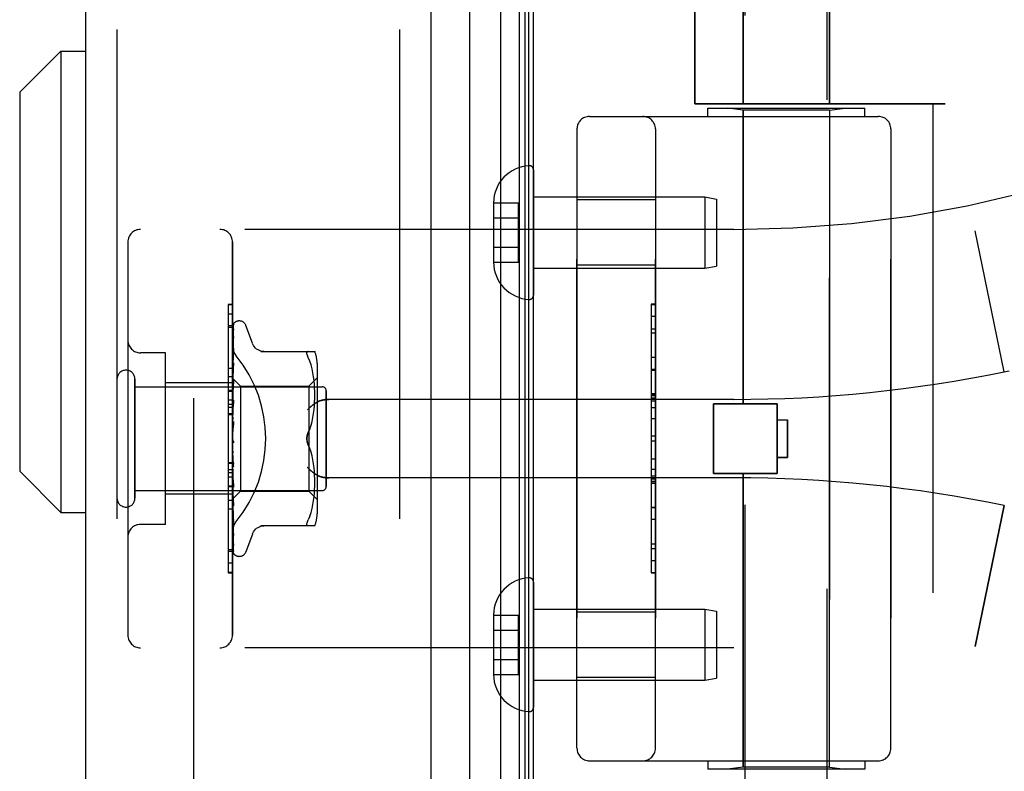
# Model space of a CAD drawing. Header units: inches. Extents: x 0 to 212, y 0 to 138.
# Tile 232 of 256: x 108.55 to 110.9, y 41.62 to 43.42. Entities that reach past the tile are written whole.
import ezdxf

# ---------------------------------------------------------------- set-up
doc = ezdxf.new("R2010")
doc.units = ezdxf.units.IN
doc.header["$LTSCALE"] = 11.6875
doc.header["$MEASUREMENT"] = 0
doc.linetypes.add('HIDDEN', pattern=[0.2, 0.1, -0.1])
doc.layers.get('0').update_dxf_attribs({"linetype": 'CONTINUOUS'})
for name, color, linetype in [('DEFAULT_2', 8, 'HIDDEN'), ('DIMENSIONS', 7, 'CONTINUOUS'), ('LEFTHAND_DOOR_ASSEMBLY', 7, 'CONTINUOUS'), ('RIGHTHAND_DOOR_ASSEMBLY', 7, 'CONTINUOUS')]:
    doc.layers.add(name, color=color, linetype=linetype)
doc.styles.get("Standard").update_dxf_attribs({"font": 'arial.ttf'})
doc.dimstyles.new('DIMSTYLE_1', dxfattribs={"dimtxt": 0.9375, "dimasz": 1.25, "dimexe": 0.09, "dimexo": 0.07, "dimgap": 0.0375, "dimtad": 0, "dimtih": 1, "dimtoh": 1, "dimzin": 4, "dimdsep": 46, "dimtxsty": 'Standard', "dimblk": '_FILLED', "dimblk1": '_FILLED', "dimblk2": '_FILLED', "dimcen": 0.09, "dimadec": 3, "dimazin": 1, "dimtfac": 1, "dimtdec": 3, "dimtofl": 0, "dimtmove": 0, "dimatfit": 3, "dimldrblk": '_FILLED', "dimfxl": 0, "dimtolj": 1, "dimtzin": 4, "dimarcsym": 0})

# ---------------------------------------------------------------- blocks, each defined once
blk = doc.blocks.new('_FILLED')
at = {"color": 0, "linetype": 'ByBlock'}
blk.add_solid([(0, 0), (-1, 0.2), (-1, -0.2)], dxfattribs=at)
blk = doc.blocks.new('*D12')
at = {"layer": 'DIMENSIONS', "color": 2, "linetype": 'Continuous'}
for p, q in [((109.0088, 97.5397), (104.7621, 97.5397)), ((105.8871, 97.5397), (105.8871, 68.4772)), ((105.8871, 37.5397), (105.8871, 66.6022)), ((109.0198, 37.5397), (104.7621, 37.5397))]:
    blk.add_line(p, q, dxfattribs=at)
at = {"layer": 'DIMENSIONS', "color": 2, "linetype": 'Continuous', "xscale": 1.25, "yscale": 1.25, "zscale": 1.25}
for p, rotation in [((105.8871, 97.5397), 90), ((105.8871, 37.5397), 270)]:
    blk.add_blockref('_FILLED', p, dxfattribs=dict(at, rotation=rotation))
at = {"layer": 'DIMENSIONS', "color": 2, "linetype": 'Continuous', "insert": (105.8871, 68.0084), "char_height": 0.9375, "width": 3.276022, "attachment_point": 2, "line_spacing_factor": 0.9}
blk.add_mtext('60.00', dxfattribs=at)

msp = doc.modelspace()

# ---------------------------------------------------------------- linework, layer by layer
at = {"color": 3, "linetype": 'Continuous'}
msp.add_line((109.7798, 37.6437), (109.7798, 97.4357), dxfattribs=at)
at = {"layer": 'DEFAULT_2', "color": 8, "linetype": 'HIDDEN'}
msp.add_line((108.9673, 96.2741), (108.9673, 38.8052), dxfattribs=at)
at = {"layer": 'LEFTHAND_DOOR_ASSEMBLY', "color": 8, "linetype": 'HIDDEN'}
for p, q in [((108.7848, 97.1547), (108.7848, 37.9247)), ((109.4598, 97.1547), (109.4598, 37.9247)), ((110.2808, 43.7607), (110.2808, 43.2147)), ((110.4868, 43.7607), (110.4868, 43.2147)), ((110.1651, 43.7359), (110.1651, 43.2147)), ((110.7638, 43.2147), (110.1651, 43.2147)), ((110.1963, 43.2047), (110.5713, 43.2047)), ((110.1963, 43.1847), (110.1963, 43.2047)), ((110.2808, 43.1994), (110.2433, 43.2047)), ((110.4868, 43.1994), (110.2808, 43.1994)), ((110.2808, 42.4977), (110.2808, 43.1994)), ((110.4868, 43.1994), (110.5243, 43.2047)), ((110.4868, 41.6299), (110.4868, 43.1994)), ((110.5713, 43.1847), (110.5713, 43.2047)), ((110.7338, 43.2147), (110.7338, 41.6147)), ((109.9138, 43.1847), (110.6038, 43.1847)), ((109.8838, 43.1547), (109.8838, 41.6747)), ((110.0713, 41.6747), (110.0713, 43.1547)), ((110.6338, 43.1547), (110.6338, 41.6747)), ((110.0713, 42.9852), (109.8838, 42.9852)), ((110.2588, 42.9147), (108.8408, 42.9147)), ((110.9048, 42.5747), (110.835, 42.9113)), ((108.8108, 42.8847), (108.8108, 41.9447)), ((109.0608, 41.9447), (109.0608, 42.8847)), ((110.0713, 42.8292), (109.8838, 42.8292)), ((110.0613, 42.7356), (110.0713, 42.7356)), ((110.0613, 42.7356), (110.0613, 42.0937)), ((110.0713, 42.7354), (110.0613, 42.7354)), ((109.0608, 42.7125), (109.0508, 42.7125)), ((109.0508, 42.7125), (109.0508, 42.3017)), ((109.0608, 42.684), (109.0508, 42.684)), ((110.0613, 42.6773), (110.0713, 42.6773)), ((110.0713, 42.6671), (110.0613, 42.6671)), ((108.9008, 42.6197), (108.8408, 42.6197)), ((108.9008, 42.2097), (108.9008, 42.6197)), ((110.0713, 42.6083), (110.0613, 42.6083)), ((108.8278, 42.2727), (108.8278, 42.5567)), ((109.0608, 42.5627), (109.0508, 42.5627)), ((110.0613, 42.578), (110.0713, 42.578)), ((110.9048, 42.5747), (110.9163, 42.5771)), ((108.8278, 42.5387), (109.2748, 42.5387)), ((109.0608, 42.5477), (108.9008, 42.5477)), ((109.2848, 42.3007), (109.2848, 42.5287)), ((110.0613, 42.5215), (110.0713, 42.5215)), ((110.0613, 42.5213), (110.0713, 42.5213)), ((110.0713, 42.521), (110.0613, 42.521)), ((109.0608, 42.5066), (109.0508, 42.5066)), ((109.0608, 42.4965), (109.0508, 42.4965)), ((109.0608, 42.4894), (109.0508, 42.4894)), ((110.2588, 42.5084), (109.2912, 42.5084)), ((110.2098, 42.4977), (110.3618, 42.4977)), ((110.2098, 42.3317), (110.2098, 42.4977)), ((110.3618, 42.3317), (110.3618, 42.4977)), ((109.0608, 42.4743), (109.0508, 42.4743)), ((110.0613, 42.4631), (110.0713, 42.4631)), ((110.3618, 42.4597), (110.3868, 42.4597)), ((110.3868, 42.4597), (110.3868, 42.3697)), ((110.0713, 42.421), (110.0613, 42.421)), ((110.3868, 42.3697), (110.3618, 42.3697)), ((109.0508, 42.358), (109.0608, 42.358)), ((110.0713, 42.3408), (110.0613, 42.3408)), ((110.0713, 42.3252), (110.0613, 42.3252)), ((110.2098, 42.3317), (110.3618, 42.3317)), ((110.2808, 41.6299), (110.2808, 42.3317)), ((109.0508, 42.3017), (109.0608, 42.3017)), ((109.0608, 42.3013), (109.0508, 42.3013)), ((109.0508, 42.3013), (109.0508, 42.094)), ((109.0608, 42.2997), (109.0508, 42.2997)), ((110.2588, 42.3209), (109.2912, 42.3209)), ((110.0713, 42.3176), (110.0613, 42.3176)), ((110.0713, 42.3122), (110.0613, 42.3122)), ((110.0713, 42.3074), (110.0613, 42.3074)), ((108.8278, 42.2907), (109.2748, 42.2907)), ((109.0608, 42.2817), (108.9008, 42.2817)), ((110.9048, 42.2546), (110.835, 41.9181)), ((109.0608, 42.2463), (109.0508, 42.2463)), ((110.0713, 42.249), (110.0613, 42.249)), ((108.9008, 42.2097), (108.8408, 42.2097)), ((109.0508, 42.1494), (109.0608, 42.1494)), ((110.0713, 42.1227), (110.0613, 42.1227)), ((109.0608, 42.0949), (109.0508, 42.0949)), ((109.0508, 42.094), (109.0608, 42.094)), ((110.0713, 42.0937), (110.0613, 42.0937)), ((110.0713, 42.0002), (109.8838, 42.0002)), ((110.2588, 41.9147), (108.8408, 41.9147)), ((110.0713, 41.8442), (109.8838, 41.8442)), ((109.9138, 41.6447), (110.6038, 41.6447)), ((110.1963, 41.6447), (110.1963, 41.6247)), ((110.5713, 41.6447), (110.5713, 41.6247)), ((110.5713, 41.6247), (110.1963, 41.6247)), ((110.2808, 41.6299), (110.2433, 41.6247)), ((110.4868, 41.6299), (110.2808, 41.6299)), ((110.4868, 41.6299), (110.5243, 41.6247))]:
    msp.add_line(p, q, dxfattribs=at)
for points in [[(109.0696, 42.6127), (109.0691, 42.6132), (109.0687, 42.6138), (109.0682, 42.6145), (109.0678, 42.6151), (109.0673, 42.6157), (109.0669, 42.6164), (109.0665, 42.6171), (109.066, 42.6178), (109.0656, 42.6185), (109.0653, 42.6192), (109.0649, 42.6199), (109.0645, 42.6206), (109.0642, 42.6214), (109.0638, 42.6221), (109.0635, 42.6229), (109.0632, 42.6237), (109.0629, 42.6244), (109.0626, 42.6252), (109.0624, 42.626), (109.0622, 42.6268), (109.0619, 42.6276), (109.0617, 42.6283), (109.0616, 42.6291), (109.0614, 42.6299), (109.0613, 42.6307), (109.0611, 42.6315), (109.061, 42.6322), (109.061, 42.633), (109.0609, 42.6338), (109.0608, 42.6345), (109.0608, 42.6353), (109.0608, 42.636)], [(109.24, 42.4834), (109.2405, 42.484), (109.241, 42.4845), (109.2416, 42.4851), (109.2421, 42.4857), (109.2427, 42.4862), (109.2433, 42.4868), (109.2438, 42.4874), (109.2444, 42.488), (109.245, 42.4885), (109.2456, 42.4891), (109.2462, 42.4896), (109.2469, 42.4902), (109.2475, 42.4908), (109.2481, 42.4913), (109.2488, 42.4919), (109.2494, 42.4924), (109.2501, 42.493), (109.2507, 42.4935), (109.2514, 42.494), (109.252, 42.4945), (109.2527, 42.4951), (109.2533, 42.4956), (109.254, 42.4961), (109.2547, 42.4966), (109.2553, 42.4971), (109.256, 42.4975), (109.2567, 42.498), (109.2573, 42.4985), (109.258, 42.4989), (109.2586, 42.4994), (109.2593, 42.4998), (109.2599, 42.5002), (109.2606, 42.5006), (109.2612, 42.501)], [(109.2912, 42.5084), (109.29, 42.5084), (109.2887, 42.5084), (109.2874, 42.5083), (109.2861, 42.5082), (109.2849, 42.5082), (109.2837, 42.508), (109.2824, 42.5079), (109.2812, 42.5077), (109.2801, 42.5076), (109.2789, 42.5074), (109.2778, 42.5072), (109.2767, 42.5069), (109.2756, 42.5067), (109.2745, 42.5064), (109.2735, 42.5062), (109.2725, 42.5059), (109.2715, 42.5056), (109.2706, 42.5053), (109.2696, 42.505), (109.2687, 42.5047), (109.2679, 42.5043), (109.267, 42.504), (109.2662, 42.5036), (109.2654, 42.5033), (109.2647, 42.5029), (109.2639, 42.5026), (109.2632, 42.5022), (109.2625, 42.5018), (109.2619, 42.5014), (109.2612, 42.501)], [(109.2612, 42.3283), (109.2606, 42.3287), (109.2599, 42.3291), (109.2593, 42.3296), (109.2586, 42.33), (109.258, 42.3304), (109.2573, 42.3309), (109.2567, 42.3313), (109.256, 42.3318), (109.2553, 42.3323), (109.2547, 42.3328), (109.254, 42.3333), (109.2533, 42.3338), (109.2527, 42.3343), (109.252, 42.3348), (109.2514, 42.3353), (109.2507, 42.3358), (109.2501, 42.3364), (109.2494, 42.3369), (109.2488, 42.3375), (109.2481, 42.338), (109.2475, 42.3386), (109.2469, 42.3391), (109.2462, 42.3397), (109.2456, 42.3403), (109.245, 42.3408), (109.2444, 42.3414), (109.2438, 42.342), (109.2433, 42.3425), (109.2427, 42.3431), (109.2421, 42.3437), (109.2416, 42.3442), (109.241, 42.3448), (109.2405, 42.3454), (109.24, 42.3459)], [(109.2612, 42.3283), (109.2619, 42.3279), (109.2625, 42.3275), (109.2632, 42.3272), (109.2639, 42.3268), (109.2647, 42.3264), (109.2654, 42.3261), (109.2662, 42.3257), (109.267, 42.3254), (109.2679, 42.325), (109.2687, 42.3247), (109.2696, 42.3244), (109.2706, 42.324), (109.2715, 42.3237), (109.2725, 42.3235), (109.2735, 42.3232), (109.2745, 42.3229), (109.2756, 42.3226), (109.2767, 42.3224), (109.2778, 42.3222), (109.2789, 42.322), (109.2801, 42.3218), (109.2812, 42.3216), (109.2824, 42.3214), (109.2837, 42.3213), (109.2849, 42.3212), (109.2861, 42.3211), (109.2874, 42.321), (109.2887, 42.321), (109.29, 42.3209), (109.2912, 42.3209)], [(109.0608, 42.1933), (109.0608, 42.1941), (109.0608, 42.1948), (109.0609, 42.1956), (109.061, 42.1963), (109.061, 42.1971), (109.0611, 42.1979), (109.0613, 42.1986), (109.0614, 42.1994), (109.0616, 42.2002), (109.0617, 42.201), (109.0619, 42.2018), (109.0622, 42.2026), (109.0624, 42.2034), (109.0626, 42.2041), (109.0629, 42.2049), (109.0632, 42.2057), (109.0635, 42.2065), (109.0638, 42.2072), (109.0642, 42.208), (109.0645, 42.2087), (109.0649, 42.2094), (109.0653, 42.2102), (109.0656, 42.2109), (109.066, 42.2116), (109.0665, 42.2123), (109.0669, 42.213), (109.0673, 42.2136), (109.0678, 42.2143), (109.0682, 42.2149), (109.0687, 42.2155), (109.0691, 42.2161), (109.0696, 42.2167)]]:
    msp.add_lwpolyline(points, dxfattribs=at)
for centre, radius, start, end in [((110.2588, 45.6898), 2.7751, 270, 316.1116), ((109.9138, 43.1547), 0.03, 90, 180), ((110.0413, 43.1547), 0.03, 0, 90), ((110.6038, 43.1547), 0.03, 0, 90), ((108.8408, 42.8847), 0.03, 90, 180), ((109.0308, 42.8847), 0.03, 0, 90), ((108.8408, 42.6497), 0.03, 180, 270), ((108.8063, 42.5567), 0.0215, 360, 180), ((110.2588, 45.6898), 3.1814, 270, 281.7157), ((109.2748, 42.5287), 0.01, 360, 90), ((109.2748, 42.3007), 0.01, 270, 0), ((110.2588, 39.1396), 3.1814, 78.2843, 90), ((108.8063, 42.2727), 0.0215, 180, 0), ((108.8408, 42.1797), 0.03, 90, 180), ((108.8408, 41.9447), 0.03, 180, 270), ((109.0308, 41.9447), 0.03, 270, 360), ((110.2588, 39.1396), 2.7751, 43.8884, 90), ((109.9138, 41.6747), 0.03, 180, 270), ((110.0413, 41.6747), 0.03, 270, 360), ((110.6038, 41.6747), 0.03, 270, 360)]:
    msp.add_arc(centre, radius, start, end, dxfattribs=at)
msp.add_ellipse((108.8278, 42.4147), major_axis=(0, 0.3125), ratio=1, start_param=-2.256904, end_param=-0.884689, dxfattribs=at)
at = {"layer": 'RIGHTHAND_DOOR_ASSEMBLY', "color": 7, "linetype": 'Continuous'}
for p, q in [((109.7021, 37.8743), (109.7021, 97.205)), ((109.7455, 97.1961), (109.7455, 37.8832)), ((109.7592, 97.1893), (109.7592, 37.89)), ((109.7679, 97.187), (109.7679, 37.8924)), ((109.6269, 97.1767), (109.6269, 37.9027)), ((108.5523, 43.2424), (108.6507, 43.3409)), ((108.6507, 43.3409), (108.7098, 43.3409)), ((108.6507, 43.3409), (108.6507, 42.2385)), ((108.5523, 43.2424), (108.5523, 42.3369)), ((108.5523, 42.3369), (108.6507, 42.2385)), ((108.6507, 42.2385), (108.7098, 42.2385))]:
    msp.add_line(p, q, dxfattribs=at)
at = {"layer": 'RIGHTHAND_DOOR_ASSEMBLY', "color": 3, "linetype": 'Continuous'}
for p, q in [((108.7098, 97.1547), (108.7098, 37.9247)), ((109.5348, 97.1547), (109.5348, 37.9247))]:
    msp.add_line(p, q, dxfattribs=at)
at = {"layer": 'RIGHTHAND_DOOR_ASSEMBLY', "color": 8, "linetype": 'HIDDEN'}
for p, q in [((108.7848, 97.1547), (108.7848, 37.9247)), ((109.4598, 97.1547), (109.4598, 37.9247)), ((110.2808, 43.2147), (110.2808, 43.7607)), ((110.4868, 43.2147), (110.4868, 43.7607)), ((110.1651, 43.2147), (110.1651, 43.7359)), ((110.2858, 41.0881), (110.2858, 43.7347)), ((110.4818, 40.8867), (110.4818, 43.7347)), ((110.1651, 43.2147), (110.7638, 43.2147)), ((110.1963, 43.2047), (110.5713, 43.2047)), ((110.1963, 43.1847), (110.1963, 43.2047)), ((110.2808, 43.1994), (110.2433, 43.2047)), ((110.4868, 43.1994), (110.2808, 43.1994)), ((110.2808, 43.1994), (110.2808, 42.4977)), ((110.4868, 43.1994), (110.5243, 43.2047)), ((110.4868, 43.1994), (110.4868, 41.6299)), ((110.5713, 43.1847), (110.5713, 43.2047)), ((110.7338, 43.2147), (110.7338, 41.6147)), ((109.9138, 43.1847), (110.6038, 43.1847)), ((109.8838, 41.6747), (109.8838, 43.1547)), ((110.0713, 43.1547), (110.0713, 41.6747)), ((110.6338, 41.6747), (110.6338, 43.1547)), ((109.7798, 43.057), (109.7798, 42.7573)), ((109.7798, 42.9922), (110.1889, 42.9922)), ((110.0713, 42.9852), (109.8838, 42.9852)), ((110.1889, 42.9922), (110.2173, 42.9872)), ((110.1889, 42.9922), (110.1889, 42.8222)), ((110.2173, 42.9872), (110.2173, 42.8272)), ((109.6843, 42.9782), (109.7443, 42.9782)), ((109.6843, 42.9782), (109.6843, 42.9771)), ((109.6843, 42.9771), (109.6843, 42.8372)), ((109.7443, 42.8361), (109.7443, 42.9782)), ((109.6843, 42.9422), (109.7443, 42.9422)), ((110.2588, 42.9147), (108.8408, 42.9147)), ((110.9048, 42.5747), (110.835, 42.9113)), ((108.8108, 42.8847), (108.8108, 41.9447)), ((109.0608, 42.8847), (109.0608, 41.9447)), ((109.6843, 42.8722), (109.7443, 42.8722)), ((109.6843, 42.8372), (109.6843, 42.8361)), ((109.6843, 42.8361), (109.7443, 42.8361)), ((109.7798, 42.8222), (110.1889, 42.8222)), ((110.0713, 42.8292), (109.8838, 42.8292)), ((110.1889, 42.8222), (110.2173, 42.8272)), ((109.0608, 42.7353), (109.0508, 42.7353)), ((109.0508, 42.7353), (109.0508, 42.528)), ((109.0608, 42.7344), (109.0508, 42.7344)), ((110.0713, 42.7357), (110.0613, 42.7357)), ((110.0613, 42.7357), (110.0613, 42.0937)), ((110.0713, 42.7066), (110.0613, 42.7066)), ((109.0608, 42.68), (109.0508, 42.68)), ((109.0616, 42.5575), (109.0634, 42.6863)), ((109.0616, 42.5575), (109.0634, 42.6857)), ((109.0616, 42.5524), (109.0634, 42.6771)), ((109.0616, 42.5522), (109.0634, 42.6753)), ((109.0634, 42.6762), (109.0628, 42.675)), ((109.0642, 42.6886), (109.0637, 42.6879)), ((109.0773, 42.6959), (109.0765, 42.6959)), ((109.1084, 42.6427), (109.093, 42.685)), ((109.0616, 42.5423), (109.0634, 42.6584)), ((109.0616, 42.542), (109.0634, 42.6555)), ((109.0634, 42.6584), (109.0635, 42.6588)), ((109.0634, 42.6555), (109.0635, 42.656)), ((109.0616, 42.5276), (109.0634, 42.6308)), ((109.0616, 42.5272), (109.0634, 42.6269)), ((109.0634, 42.6308), (109.0635, 42.6309)), ((109.0634, 42.6308), (109.0634, 42.6308)), ((109.0634, 42.6269), (109.0634, 42.627)), ((108.9008, 42.6197), (108.8408, 42.6197)), ((108.9008, 42.2097), (108.9008, 42.6197)), ((109.0614, 42.6142), (109.0608, 42.6086)), ((109.0622, 42.6213), (109.0614, 42.6142)), ((109.1281, 42.623), (109.2573, 42.623)), ((109.2419, 42.623), (109.2406, 42.6228)), ((109.2455, 42.6), (109.2419, 42.6084)), ((109.0508, 42.5831), (109.0608, 42.5831)), ((109.0627, 42.5882), (109.0614, 42.576)), ((109.0616, 42.5088), (109.0634, 42.5955)), ((109.0616, 42.5083), (109.0634, 42.5907)), ((109.0634, 42.5953), (109.0627, 42.5882)), ((109.0634, 42.5955), (109.0634, 42.5953)), ((109.2486, 42.5911), (109.2455, 42.6)), ((109.2511, 42.5817), (109.2486, 42.5911)), ((109.2531, 42.5722), (109.2511, 42.5818)), ((109.2628, 42.5943), (109.2628, 42.2351)), ((110.0713, 42.5803), (110.0613, 42.5803)), ((108.8278, 42.5567), (108.8278, 42.2727)), ((109.0614, 42.576), (109.0608, 42.5697)), ((109.0608, 42.5589), (109.0798, 42.5399)), ((109.0616, 42.5575), (109.0616, 42.5575)), ((109.0616, 42.5575), (109.0616, 42.5575)), ((109.2428, 42.5399), (109.2628, 42.5599)), ((109.2546, 42.5627), (109.2531, 42.5722)), ((109.2557, 42.5533), (109.2546, 42.5627)), ((110.9048, 42.5747), (110.9163, 42.5771)), ((108.8278, 42.5387), (109.2748, 42.5387)), ((109.0608, 42.5477), (108.9008, 42.5477)), ((109.0608, 42.5554), (109.0616, 42.5524)), ((109.0608, 42.5468), (109.0616, 42.5423)), ((109.0608, 42.5384), (109.0616, 42.5421)), ((109.0622, 42.5408), (109.0608, 42.5252)), ((109.0608, 42.5335), (109.0616, 42.5276)), ((109.0616, 42.4865), (109.0634, 42.5535)), ((109.0616, 42.5522), (109.0616, 42.5524)), ((109.0616, 42.5524), (109.0616, 42.5523)), ((109.0616, 42.486), (109.0634, 42.5481)), ((109.0616, 42.542), (109.0616, 42.5423)), ((109.0616, 42.5423), (109.0616, 42.5421)), ((109.0634, 42.5533), (109.0622, 42.5408)), ((109.0634, 42.5535), (109.0634, 42.5533)), ((109.0798, 42.5399), (109.2428, 42.5399)), ((109.0798, 42.5399), (109.0798, 42.2894)), ((109.2428, 42.5399), (109.2428, 42.4147)), ((109.2565, 42.5444), (109.2557, 42.5533)), ((109.2569, 42.5357), (109.2565, 42.5444)), ((109.2572, 42.5273), (109.2569, 42.5358)), ((109.0608, 42.5296), (109.0508, 42.5296)), ((109.0508, 42.528), (109.0608, 42.528)), ((109.0608, 42.5276), (109.0508, 42.5276)), ((109.0508, 42.5276), (109.0508, 42.1169)), ((109.0608, 42.5222), (109.0616, 42.5273)), ((109.0608, 42.5159), (109.0616, 42.5088)), ((109.0616, 42.5272), (109.0616, 42.5276)), ((109.0616, 42.5276), (109.0616, 42.5273)), ((109.2569, 42.502), (109.2572, 42.5108)), ((109.2573, 42.519), (109.2572, 42.5275)), ((109.2572, 42.5106), (109.2573, 42.5192)), ((109.2848, 42.5287), (109.2848, 42.3007)), ((110.0713, 42.522), (110.0613, 42.522)), ((110.0713, 42.5172), (110.0613, 42.5172)), ((110.0713, 42.5117), (110.0613, 42.5117)), ((109.0608, 42.502), (109.0616, 42.5084)), ((109.0634, 42.5063), (109.0608, 42.4768)), ((109.0608, 42.4946), (109.0616, 42.4866)), ((109.0608, 42.4787), (109.0616, 42.4862)), ((109.0616, 42.5083), (109.0616, 42.5088)), ((109.0616, 42.5088), (109.0616, 42.5084)), ((109.0616, 42.4616), (109.0634, 42.5066)), ((109.0616, 42.4611), (109.0634, 42.5006)), ((109.0616, 42.4864), (109.0616, 42.4866)), ((109.0616, 42.4865), (109.0616, 42.4862)), ((109.0616, 42.486), (109.0616, 42.4864)), ((109.0634, 42.5066), (109.0634, 42.5063)), ((109.2557, 42.484), (109.2565, 42.4933)), ((109.2564, 42.4931), (109.2569, 42.5022)), ((110.2588, 42.5084), (109.2912, 42.5084)), ((110.0713, 42.5041), (110.0613, 42.5041)), ((110.0713, 42.4886), (110.0613, 42.4886)), ((110.3618, 42.4977), (110.2098, 42.4977)), ((110.2098, 42.4977), (110.2098, 42.3317)), ((110.3618, 42.4977), (110.3618, 42.3317)), ((109.0608, 42.4713), (109.0508, 42.4713)), ((109.0608, 42.4704), (109.0616, 42.4619)), ((109.2511, 42.4559), (109.2531, 42.4654)), ((109.253, 42.4653), (109.2546, 42.4749)), ((109.2545, 42.4747), (109.2557, 42.4842)), ((109.0608, 42.4531), (109.0616, 42.4613)), ((109.0634, 42.456), (109.0608, 42.4261)), ((109.0608, 42.4442), (109.0616, 42.4354)), ((109.0616, 42.4611), (109.0616, 42.4619)), ((109.0616, 42.4616), (109.0616, 42.4613)), ((109.0616, 42.4341), (109.0621, 42.4389)), ((109.2486, 42.4467), (109.2511, 42.456)), ((110.3618, 42.4597), (110.3868, 42.4597)), ((110.3868, 42.3697), (110.3868, 42.4597)), ((109.0608, 42.417), (109.0616, 42.4081)), ((109.2455, 42.4379), (109.2419, 42.4293)), ((109.0608, 42.4111), (109.061, 42.4108)), ((109.0608, 42.3987), (109.0616, 42.4076)), ((109.0616, 42.4094), (109.0623, 42.4084)), ((109.2455, 42.3915), (109.2419, 42.4001)), ((109.2428, 42.4147), (109.2428, 42.2894)), ((110.0713, 42.4084), (110.0613, 42.4084)), ((109.0608, 42.3896), (109.0616, 42.3811)), ((109.0608, 42.3718), (109.0616, 42.3806)), ((109.0634, 42.3479), (109.0608, 42.3777)), ((109.0634, 42.3539), (109.0616, 42.3815)), ((109.0616, 42.3815), (109.0616, 42.3806)), ((109.0616, 42.3809), (109.0616, 42.3811)), ((109.0634, 42.3477), (109.0616, 42.3809)), ((109.2486, 42.3826), (109.2455, 42.3915)), ((109.2511, 42.3733), (109.2486, 42.3826)), ((109.2531, 42.3639), (109.2511, 42.3734)), ((110.3618, 42.3697), (110.3868, 42.3697)), ((109.0608, 42.355), (109.0508, 42.355)), ((109.0608, 42.3632), (109.0616, 42.3553)), ((109.0608, 42.3465), (109.0616, 42.3548)), ((109.0634, 42.3045), (109.0616, 42.3555)), ((109.0616, 42.3555), (109.0616, 42.3548)), ((109.0616, 42.355), (109.0616, 42.3553)), ((109.0634, 42.2988), (109.0616, 42.355)), ((109.0634, 42.3479), (109.0634, 42.3477)), ((109.2546, 42.3545), (109.253, 42.364)), ((109.2557, 42.3451), (109.2545, 42.3546)), ((109.2565, 42.336), (109.2557, 42.3453)), ((110.0613, 42.3663), (110.0713, 42.3663)), ((109.0608, 42.34), (109.0508, 42.34)), ((109.0608, 42.3328), (109.0508, 42.3328)), ((109.0608, 42.3227), (109.0508, 42.3227)), ((109.0608, 42.3386), (109.0616, 42.3317)), ((109.0608, 42.3237), (109.0616, 42.3312)), ((109.0608, 42.328), (109.0634, 42.299)), ((109.0634, 42.2592), (109.0616, 42.3318)), ((109.0616, 42.3318), (109.0616, 42.3312)), ((109.0616, 42.3313), (109.0616, 42.3317)), ((109.0634, 42.2541), (109.0616, 42.3313)), ((109.2569, 42.3271), (109.2564, 42.3362)), ((109.2572, 42.3186), (109.2569, 42.3273)), ((110.3618, 42.3317), (110.2098, 42.3317)), ((110.2808, 42.3317), (110.2808, 41.6299)), ((109.0608, 42.3168), (109.0616, 42.311)), ((109.0608, 42.3042), (109.0616, 42.3106)), ((109.0608, 42.2985), (109.0616, 42.2941)), ((109.0634, 42.2196), (109.0616, 42.3111)), ((109.0616, 42.3111), (109.0616, 42.3106)), ((109.0616, 42.3107), (109.0616, 42.311)), ((109.0634, 42.2153), (109.0616, 42.3107)), ((109.0634, 42.299), (109.0634, 42.2987)), ((109.2569, 42.2935), (109.2572, 42.302)), ((109.2573, 42.3102), (109.2572, 42.3188)), ((109.2572, 42.3019), (109.2573, 42.3103)), ((110.2588, 42.3209), (109.2912, 42.3209)), ((110.0713, 42.3083), (110.0613, 42.3083)), ((110.0613, 42.308), (110.0713, 42.308)), ((110.0613, 42.3079), (110.0713, 42.3079)), ((108.8278, 42.2907), (109.2748, 42.2907)), ((109.0608, 42.2817), (108.9008, 42.2817)), ((109.0608, 42.2886), (109.0616, 42.2938)), ((109.0608, 42.2844), (109.0616, 42.2816)), ((109.0608, 42.2776), (109.0616, 42.2814)), ((109.0634, 42.1871), (109.0616, 42.2942)), ((109.0616, 42.2942), (109.0616, 42.2938)), ((109.0616, 42.2939), (109.0616, 42.2941)), ((109.0634, 42.1837), (109.0616, 42.2939)), ((109.0616, 42.2712), (109.0798, 42.2894)), ((109.0616, 42.2814), (109.0616, 42.2816)), ((109.0634, 42.1628), (109.0616, 42.2816)), ((109.0616, 42.2816), (109.0616, 42.2814)), ((109.0634, 42.1605), (109.0616, 42.2814)), ((109.0798, 42.2894), (109.2428, 42.2894)), ((109.2428, 42.2894), (109.2628, 42.2694)), ((109.2546, 42.2666), (109.2557, 42.2761)), ((109.2557, 42.276), (109.2565, 42.285)), ((109.2565, 42.2849), (109.2569, 42.2936)), ((109.0608, 42.2667), (109.0508, 42.2667)), ((109.0608, 42.2705), (109.0616, 42.2712)), ((109.0634, 42.1464), (109.0616, 42.2739)), ((109.0616, 42.2739), (109.0616, 42.2737)), ((109.0616, 42.2738), (109.0616, 42.2738)), ((109.0634, 42.1421), (109.0616, 42.2712)), ((109.0616, 42.2712), (109.0616, 42.2712)), ((109.0622, 42.2663), (109.0634, 42.2543)), ((109.0634, 42.2543), (109.0634, 42.2541)), ((109.2511, 42.2475), (109.2531, 42.2572)), ((109.2531, 42.2571), (109.2546, 42.2667)), ((110.0613, 42.2513), (110.0713, 42.2513)), ((110.835, 41.9181), (110.9048, 42.2546)), ((109.0608, 42.2394), (109.0614, 42.2334)), ((109.0614, 42.2334), (109.0622, 42.2258)), ((109.2455, 42.2294), (109.2419, 42.2209)), ((109.2455, 42.2294), (109.2486, 42.2382)), ((109.2486, 42.2382), (109.2511, 42.2476)), ((108.9008, 42.2097), (108.8408, 42.2097)), ((109.0634, 42.2153), (109.0634, 42.2153)), ((109.2573, 42.2063), (109.1281, 42.2063)), ((110.0713, 42.2211), (110.0613, 42.2211)), ((109.0635, 42.1835), (109.0634, 42.1837)), ((109.1084, 42.1867), (109.093, 42.1444)), ((109.0635, 42.1597), (109.0634, 42.1605)), ((110.0713, 42.1623), (110.0613, 42.1623)), ((109.0608, 42.1453), (109.0508, 42.1453)), ((109.0649, 42.1382), (109.0651, 42.138)), ((109.0773, 42.1334), (109.0765, 42.1334)), ((110.0613, 42.1521), (110.0713, 42.1521)), ((109.0608, 42.1169), (109.0508, 42.1169)), ((110.0713, 42.0939), (110.0613, 42.0939)), ((110.0613, 42.0937), (110.0713, 42.0937)), ((109.7798, 42.072), (109.7798, 41.7723)), ((109.6843, 41.9932), (109.7443, 41.9932)), ((109.6843, 41.9932), (109.6843, 41.9921)), ((109.6843, 41.9921), (109.6843, 41.8522)), ((109.7443, 41.8511), (109.7443, 41.9932)), ((109.7798, 42.0072), (110.1889, 42.0072)), ((110.0713, 42.0002), (109.8838, 42.0002)), ((110.1889, 42.0072), (110.2173, 42.0022)), ((110.1889, 42.0072), (110.1889, 41.8372)), ((110.2173, 42.0022), (110.2173, 41.8422)), ((109.6843, 41.9572), (109.7443, 41.9572)), ((110.2588, 41.9147), (108.8408, 41.9147)), ((109.6843, 41.8872), (109.7443, 41.8872)), ((109.6843, 41.8522), (109.6843, 41.8511)), ((109.6843, 41.8511), (109.7443, 41.8511)), ((109.7798, 41.8372), (110.1889, 41.8372)), ((110.0713, 41.8442), (109.8838, 41.8442)), ((110.1889, 41.8372), (110.2173, 41.8422)), ((109.9138, 41.6447), (110.6038, 41.6447)), ((110.1963, 41.6447), (110.1963, 41.6247)), ((110.5713, 41.6447), (110.5713, 41.6247)), ((110.5713, 41.6247), (110.1963, 41.6247)), ((110.2808, 41.6299), (110.2433, 41.6247)), ((110.4868, 41.6299), (110.2808, 41.6299)), ((110.4868, 41.6299), (110.5243, 41.6247))]:
    msp.add_line(p, q, dxfattribs=at)
for points in [[(109.0641, 42.689), (109.0637, 42.6881), (109.0631, 42.6868), (109.0626, 42.6855), (109.0621, 42.684), (109.0616, 42.6825), (109.0612, 42.6809), (109.0608, 42.6792)], [(109.0637, 42.6879), (109.0635, 42.6876), (109.0632, 42.6872), (109.0629, 42.6867), (109.0626, 42.6863), (109.0623, 42.6857), (109.062, 42.6852), (109.0617, 42.6846), (109.0614, 42.684), (109.0612, 42.6834), (109.0609, 42.6827), (109.0608, 42.6824)], [(109.0616, 42.6869), (109.0616, 42.6867), (109.0612, 42.6859), (109.0608, 42.6849)], [(109.0636, 42.6782), (109.0633, 42.6768), (109.0628, 42.6748), (109.0623, 42.6727), (109.0619, 42.6705), (109.0615, 42.6683), (109.0611, 42.666), (109.0608, 42.6643)], [(109.0628, 42.675), (109.0625, 42.6745), (109.0622, 42.674), (109.0619, 42.6734), (109.0617, 42.6728), (109.0614, 42.6722), (109.0611, 42.6716), (109.0609, 42.6709), (109.0608, 42.6707)], [(109.0634, 42.6863), (109.0635, 42.6869), (109.0636, 42.6875), (109.0637, 42.6881), (109.0639, 42.6886), (109.0641, 42.689)], [(109.0634, 42.6857), (109.0635, 42.6861), (109.0635, 42.6867), (109.0637, 42.6873), (109.0638, 42.6878), (109.064, 42.6881), (109.0641, 42.6884), (109.0642, 42.6886), (109.0643, 42.6886)], [(109.0634, 42.6771), (109.0635, 42.6775), (109.0635, 42.678), (109.0636, 42.6782)], [(109.0637, 42.6766), (109.0637, 42.6767), (109.0637, 42.6767), (109.0637, 42.6767), (109.0636, 42.6765), (109.0634, 42.6762)], [(109.0634, 42.6753), (109.0635, 42.6757), (109.0635, 42.6762), (109.0636, 42.6765), (109.0637, 42.6766)], [(109.0643, 42.6886), (109.0643, 42.6886), (109.0642, 42.6886)], [(109.0635, 42.6588), (109.0632, 42.6568), (109.0627, 42.654), (109.0623, 42.6512), (109.0618, 42.6483), (109.0614, 42.6454), (109.0611, 42.6424), (109.0608, 42.6405)], [(109.0623, 42.6533), (109.0619, 42.6526), (109.0616, 42.6519), (109.0613, 42.6511), (109.061, 42.6503), (109.0608, 42.6498)], [(109.0635, 42.656), (109.0635, 42.656), (109.0635, 42.6559), (109.0634, 42.6557), (109.0633, 42.6554), (109.0631, 42.655), (109.0628, 42.6545), (109.0623, 42.6533)], [(109.0608, 42.636), (109.0608, 42.6353), (109.0608, 42.6345), (109.0609, 42.6338), (109.061, 42.633), (109.061, 42.6322), (109.0611, 42.6315), (109.0613, 42.6307), (109.0614, 42.6299), (109.0616, 42.6291), (109.0617, 42.6283), (109.0619, 42.6276), (109.0622, 42.6268), (109.0624, 42.626), (109.0626, 42.6252), (109.0629, 42.6244), (109.0632, 42.6237), (109.0635, 42.6229), (109.0638, 42.6221), (109.0642, 42.6214), (109.0645, 42.6206), (109.0649, 42.6199), (109.0653, 42.6192), (109.0656, 42.6185), (109.066, 42.6178), (109.0665, 42.6171), (109.0669, 42.6164), (109.0673, 42.6157), (109.0678, 42.6151), (109.0682, 42.6145), (109.0687, 42.6138), (109.0691, 42.6132), (109.0696, 42.6127)], [(109.0634, 42.627), (109.0634, 42.627), (109.0634, 42.6269), (109.0633, 42.6266), (109.0632, 42.6262), (109.063, 42.6256), (109.0627, 42.625), (109.0624, 42.6244), (109.0621, 42.6237), (109.0618, 42.6229), (109.0614, 42.6221), (109.061, 42.6212), (109.0608, 42.6205)], [(109.0635, 42.6309), (109.0631, 42.6284), (109.0622, 42.6213)], [(109.1359, 42.623), (109.1323, 42.6232), (109.1286, 42.6239), (109.125, 42.6251), (109.1217, 42.6267), (109.1185, 42.6288), (109.1156, 42.6312), (109.1131, 42.634), (109.111, 42.637), (109.1093, 42.6403), (109.1085, 42.6422)], [(109.2419, 42.6084), (109.2406, 42.6112), (109.2397, 42.6136), (109.239, 42.6157), (109.2386, 42.6175), (109.2385, 42.6191), (109.2386, 42.6204), (109.239, 42.6215), (109.2397, 42.6223), (109.2406, 42.6228)], [(109.0616, 42.5859), (109.0613, 42.5851), (109.061, 42.5843), (109.0608, 42.5839)], [(109.0634, 42.5907), (109.0634, 42.5905), (109.0634, 42.5902), (109.0633, 42.5898), (109.0631, 42.5892), (109.0629, 42.5886), (109.0626, 42.588), (109.0623, 42.5873), (109.0616, 42.5859)], [(109.0608, 42.5589), (109.061, 42.5586), (109.0612, 42.5583), (109.0614, 42.5579), (109.0616, 42.5575)], [(109.0608, 42.5585), (109.0611, 42.5582), (109.0613, 42.558), (109.0615, 42.5578), (109.0616, 42.5576), (109.0616, 42.5575), (109.0616, 42.5575)], [(109.0608, 42.5579), (109.0611, 42.5577), (109.0613, 42.5576), (109.0615, 42.5575), (109.0616, 42.5574), (109.0616, 42.5575), (109.0616, 42.5575)], [(109.0608, 42.5571), (109.061, 42.5573), (109.0612, 42.5574), (109.0614, 42.5574), (109.0616, 42.5575)], [(109.0608, 42.554), (109.0611, 42.5536), (109.0613, 42.5532), (109.0615, 42.5529), (109.0616, 42.5526), (109.0616, 42.5524), (109.0616, 42.5524)], [(109.0608, 42.5502), (109.061, 42.5508), (109.0612, 42.5513), (109.0614, 42.5518), (109.0616, 42.5523)], [(109.0608, 42.5521), (109.0611, 42.552), (109.0613, 42.552), (109.0615, 42.552), (109.0616, 42.5521), (109.0616, 42.5522)], [(109.0608, 42.5444), (109.0611, 42.5439), (109.0613, 42.5434), (109.0615, 42.543), (109.0616, 42.5427), (109.0616, 42.5423), (109.0616, 42.5423)], [(109.0622, 42.5442), (109.0615, 42.5427), (109.0612, 42.542), (109.0608, 42.5412)], [(109.0608, 42.5413), (109.0611, 42.5414), (109.0613, 42.5414), (109.0615, 42.5416), (109.0616, 42.5418), (109.0616, 42.542)], [(109.0634, 42.5481), (109.0634, 42.548), (109.0634, 42.5475), (109.0633, 42.547), (109.0631, 42.5463), (109.0628, 42.5457), (109.0625, 42.5449), (109.0622, 42.5442)], [(109.0608, 42.5301), (109.0611, 42.5295), (109.0613, 42.529), (109.0615, 42.5285), (109.0616, 42.5281), (109.0616, 42.5277), (109.0616, 42.5276)], [(109.0608, 42.526), (109.0611, 42.5261), (109.0613, 42.5263), (109.0615, 42.5266), (109.0616, 42.5269), (109.0616, 42.5272)], [(109.0608, 42.5116), (109.0611, 42.511), (109.0613, 42.5105), (109.0615, 42.5099), (109.0616, 42.5094), (109.0616, 42.5089), (109.0616, 42.5088)], [(109.0608, 42.5066), (109.0611, 42.5068), (109.0613, 42.5071), (109.0615, 42.5075), (109.0616, 42.5079), (109.0616, 42.5083)], [(109.0634, 42.5006), (109.0634, 42.5), (109.0632, 42.4993), (109.063, 42.4986), (109.0628, 42.4979), (109.0625, 42.4973), (109.0622, 42.4966), (109.0618, 42.496), (109.0615, 42.4954), (109.0612, 42.4948), (109.0609, 42.4942), (109.0608, 42.494)], [(109.0608, 42.4897), (109.0611, 42.4891), (109.0613, 42.4884), (109.0615, 42.4878), (109.0616, 42.4873), (109.0616, 42.4867), (109.0616, 42.4865)], [(109.0608, 42.4839), (109.0611, 42.4842), (109.0613, 42.4846), (109.0614, 42.485), (109.0615, 42.4854), (109.0616, 42.4859), (109.0616, 42.486)], [(109.2612, 42.501), (109.2606, 42.5006), (109.2599, 42.5002), (109.2593, 42.4998), (109.2586, 42.4994), (109.258, 42.4989), (109.2573, 42.4985), (109.2567, 42.498), (109.256, 42.4975), (109.2553, 42.4971), (109.2547, 42.4966), (109.254, 42.4961), (109.2533, 42.4956), (109.2527, 42.4951), (109.252, 42.4945), (109.2514, 42.494), (109.2507, 42.4935), (109.2501, 42.493), (109.2494, 42.4924), (109.2488, 42.4919), (109.2481, 42.4913), (109.2475, 42.4908), (109.2469, 42.4902), (109.2462, 42.4896), (109.2456, 42.4891), (109.245, 42.4885), (109.2444, 42.488), (109.2438, 42.4874), (109.2433, 42.4868), (109.2427, 42.4862), (109.2421, 42.4857), (109.2416, 42.4851), (109.241, 42.4845), (109.2405, 42.484), (109.24, 42.4834)], [(109.2612, 42.501), (109.2619, 42.5014), (109.2625, 42.5018), (109.2632, 42.5022), (109.2639, 42.5026), (109.2647, 42.5029), (109.2654, 42.5033), (109.2662, 42.5036), (109.267, 42.504), (109.2679, 42.5043), (109.2687, 42.5047), (109.2696, 42.505), (109.2706, 42.5053), (109.2715, 42.5056), (109.2725, 42.5059), (109.2735, 42.5062), (109.2745, 42.5064), (109.2756, 42.5067), (109.2767, 42.5069), (109.2778, 42.5072), (109.2789, 42.5074), (109.2801, 42.5076), (109.2812, 42.5077), (109.2824, 42.5079), (109.2837, 42.508), (109.2849, 42.5082), (109.2861, 42.5082), (109.2874, 42.5083), (109.2887, 42.5084), (109.29, 42.5084), (109.2912, 42.5084)], [(109.0608, 42.465), (109.0611, 42.4644), (109.0613, 42.4638), (109.0615, 42.4631), (109.0616, 42.4625), (109.0616, 42.4619), (109.0616, 42.4616)], [(109.0608, 42.4587), (109.0611, 42.4591), (109.0613, 42.4596), (109.0615, 42.4601), (109.0616, 42.4607), (109.0616, 42.4611)], [(109.0634, 42.4497), (109.0633, 42.4492), (109.0632, 42.4486), (109.063, 42.4479), (109.0627, 42.4473), (109.0625, 42.4468), (109.0622, 42.4464), (109.0619, 42.4459), (109.0617, 42.4455), (109.0614, 42.4452), (109.0612, 42.4448), (109.0609, 42.4444), (109.0608, 42.4442)], [(109.0621, 42.4389), (109.0631, 42.447), (109.0634, 42.4496)], [(109.2419, 42.4293), (109.2455, 42.4378), (109.2486, 42.4468)], [(109.0608, 42.4385), (109.0611, 42.4379), (109.0613, 42.4373), (109.0615, 42.4367), (109.0616, 42.436), (109.0616, 42.4354), (109.0616, 42.4348)], [(109.0608, 42.4319), (109.0611, 42.4324), (109.0613, 42.433), (109.0615, 42.4335), (109.0616, 42.4341)], [(109.0616, 42.4341), (109.0616, 42.4347), (109.0616, 42.4354)], [(109.2385, 42.4147), (109.2385, 42.4171), (109.2388, 42.4195), (109.2393, 42.422), (109.24, 42.4244), (109.2408, 42.4269), (109.2419, 42.4293)], [(109.2419, 42.4293), (109.2413, 42.428), (109.2408, 42.4267), (109.2403, 42.4253), (109.2398, 42.4238), (109.2394, 42.4223), (109.2391, 42.4208), (109.2388, 42.4192), (109.2386, 42.4177), (109.2385, 42.4162), (109.2385, 42.4147)], [(109.0608, 42.4103), (109.061, 42.4101), (109.0611, 42.4099), (109.0613, 42.4097), (109.0614, 42.4096), (109.0614, 42.4095), (109.0615, 42.4095)], [(109.0608, 42.4045), (109.0611, 42.4051), (109.0613, 42.4056), (109.0615, 42.4063), (109.0616, 42.4069), (109.0616, 42.4075), (109.0616, 42.4081)], [(109.0623, 42.4084), (109.0622, 42.4087), (109.0619, 42.4091), (109.0617, 42.4095), (109.0614, 42.4099), (109.0612, 42.4104), (109.061, 42.4108)], [(109.061, 42.4108), (109.0611, 42.4106), (109.0613, 42.41), (109.0615, 42.4094), (109.0616, 42.4088), (109.0616, 42.4082), (109.0616, 42.4076)], [(109.0615, 42.4095), (109.0616, 42.4093), (109.0616, 42.4093), (109.0617, 42.4092), (109.0617, 42.4092), (109.0618, 42.4091), (109.0618, 42.4091), (109.0619, 42.409), (109.062, 42.4089), (109.0621, 42.4088), (109.0621, 42.4087), (109.0622, 42.4086), (109.0623, 42.4084), (109.0624, 42.4084)], [(109.0624, 42.4084), (109.0626, 42.408), (109.0628, 42.4076), (109.063, 42.4072), (109.0632, 42.4067), (109.0633, 42.4061), (109.0634, 42.4055), (109.0634, 42.4049), (109.0634, 42.4043)], [(109.2419, 42.4001), (109.2408, 42.4025), (109.24, 42.4049), (109.2393, 42.4074), (109.2388, 42.4099), (109.2385, 42.4123), (109.2385, 42.4147)], [(109.2385, 42.4147), (109.2385, 42.4128), (109.2387, 42.4108), (109.239, 42.4089), (109.2394, 42.407)], [(109.2399, 42.4051), (109.2405, 42.4034), (109.2412, 42.4017), (109.2419, 42.4001)], [(109.0608, 42.3839), (109.0611, 42.3834), (109.0613, 42.3829), (109.0615, 42.3824), (109.0616, 42.3818), (109.0616, 42.3815)], [(109.0608, 42.3774), (109.0611, 42.378), (109.0613, 42.3787), (109.0615, 42.3793), (109.0616, 42.3799), (109.0616, 42.3805), (109.0616, 42.3809)], [(109.0608, 42.36), (109.0609, 42.3597), (109.0612, 42.3592), (109.0618, 42.3582)], [(109.0608, 42.3578), (109.0611, 42.3574), (109.0613, 42.357), (109.0615, 42.3565), (109.0616, 42.3559), (109.0616, 42.3555)], [(109.0608, 42.3517), (109.0611, 42.3523), (109.0613, 42.353), (109.0615, 42.3536), (109.0616, 42.3542), (109.0616, 42.3548), (109.0616, 42.355)], [(109.0618, 42.3582), (109.0621, 42.3577), (109.0624, 42.3572), (109.0627, 42.3566), (109.063, 42.356), (109.0632, 42.3553), (109.0633, 42.3546), (109.0634, 42.354), (109.0634, 42.3539)], [(109.24, 42.3459), (109.2405, 42.3454), (109.241, 42.3448), (109.2416, 42.3442), (109.2421, 42.3437), (109.2427, 42.3431), (109.2433, 42.3425), (109.2438, 42.342), (109.2444, 42.3414), (109.245, 42.3408), (109.2456, 42.3403), (109.2462, 42.3397), (109.2469, 42.3391), (109.2475, 42.3386), (109.2481, 42.338), (109.2488, 42.3375), (109.2494, 42.3369), (109.2501, 42.3364), (109.2507, 42.3358), (109.2514, 42.3353), (109.252, 42.3348), (109.2527, 42.3343), (109.2533, 42.3338), (109.254, 42.3333), (109.2547, 42.3328), (109.2553, 42.3323), (109.256, 42.3318), (109.2567, 42.3313), (109.2573, 42.3309), (109.258, 42.3304), (109.2586, 42.33), (109.2593, 42.3296), (109.2599, 42.3291), (109.2606, 42.3287), (109.2612, 42.3283)], [(109.0608, 42.3337), (109.0611, 42.3334), (109.0613, 42.3331), (109.0615, 42.3327), (109.0616, 42.3322), (109.0616, 42.3318)], [(109.0608, 42.3283), (109.0611, 42.3289), (109.0613, 42.3295), (109.0615, 42.3301), (109.0616, 42.3307), (109.0616, 42.3312), (109.0616, 42.3313)], [(109.2912, 42.3209), (109.29, 42.3209), (109.2887, 42.321), (109.2874, 42.321), (109.2861, 42.3211), (109.2849, 42.3212), (109.2837, 42.3213), (109.2824, 42.3214), (109.2812, 42.3216), (109.2801, 42.3218), (109.2789, 42.322), (109.2778, 42.3222), (109.2767, 42.3224), (109.2756, 42.3226), (109.2745, 42.3229), (109.2735, 42.3232), (109.2725, 42.3235), (109.2715, 42.3237), (109.2706, 42.324), (109.2696, 42.3244), (109.2687, 42.3247), (109.2679, 42.325), (109.267, 42.3254), (109.2662, 42.3257), (109.2654, 42.3261), (109.2647, 42.3264), (109.2639, 42.3268), (109.2632, 42.3272), (109.2625, 42.3275), (109.2619, 42.3279), (109.2612, 42.3283)], [(109.0608, 42.3126), (109.0611, 42.3124), (109.0613, 42.3122), (109.0615, 42.3118), (109.0616, 42.3115), (109.0616, 42.3111)], [(109.0608, 42.3113), (109.0611, 42.3107), (109.0614, 42.31)], [(109.0608, 42.308), (109.0611, 42.3086), (109.0613, 42.3091), (109.0615, 42.3097), (109.0616, 42.3102), (109.0616, 42.3106), (109.0616, 42.3107)], [(109.0614, 42.31), (109.0621, 42.3086), (109.0624, 42.3079), (109.0628, 42.3072), (109.063, 42.3065), (109.0632, 42.3058), (109.0634, 42.3052), (109.0634, 42.3046), (109.0634, 42.3045)], [(109.0608, 42.2952), (109.0611, 42.2951), (109.0613, 42.2949), (109.0615, 42.2947), (109.0616, 42.2945), (109.0616, 42.2942)], [(109.0608, 42.2915), (109.0611, 42.2921), (109.0613, 42.2926), (109.0615, 42.293), (109.0616, 42.2934), (109.0616, 42.2938), (109.0616, 42.2939)], [(109.0608, 42.282), (109.0611, 42.2821), (109.0613, 42.282), (109.0615, 42.282), (109.0616, 42.2818), (109.0616, 42.2816)], [(109.0608, 42.2795), (109.0611, 42.28), (109.0613, 42.2804), (109.0615, 42.2808), (109.0616, 42.2811), (109.0616, 42.2814), (109.0616, 42.2814)], [(109.0608, 42.2813), (109.061, 42.2789), (109.0622, 42.2663)], [(109.0608, 42.275), (109.061, 42.2747), (109.0612, 42.2744), (109.0614, 42.2741), (109.0616, 42.2738)], [(109.0608, 42.2737), (109.0611, 42.2738), (109.0613, 42.2739), (109.0615, 42.274), (109.0616, 42.2739), (109.0616, 42.2739)], [(109.0608, 42.2724), (109.0611, 42.2728), (109.0613, 42.2731), (109.0615, 42.2734), (109.0616, 42.2736), (109.0616, 42.2737), (109.0616, 42.2738)], [(109.0608, 42.2716), (109.061, 42.2721), (109.0612, 42.2726), (109.0614, 42.2731), (109.0616, 42.2737)], [(109.0608, 42.2707), (109.061, 42.2708), (109.0612, 42.2709), (109.0614, 42.271), (109.0616, 42.2712)], [(109.0608, 42.2662), (109.0609, 42.266), (109.0612, 42.2652), (109.0616, 42.2644)], [(109.0616, 42.2644), (109.0623, 42.2628), (109.0627, 42.262), (109.063, 42.2613), (109.0632, 42.2606), (109.0633, 42.26), (109.0634, 42.2596), (109.0634, 42.2592)], [(109.0608, 42.2263), (109.061, 42.2258), (109.0613, 42.2249), (109.0617, 42.2241), (109.0624, 42.2227)], [(109.0696, 42.2167), (109.0691, 42.2161), (109.0687, 42.2155), (109.0682, 42.2149), (109.0678, 42.2143), (109.0673, 42.2136), (109.0669, 42.213), (109.0665, 42.2123), (109.066, 42.2116), (109.0656, 42.2109), (109.0653, 42.2102), (109.0649, 42.2094), (109.0645, 42.2087), (109.0642, 42.208), (109.0638, 42.2072), (109.0635, 42.2065), (109.0632, 42.2057), (109.0629, 42.2049), (109.0626, 42.2041), (109.0624, 42.2034), (109.0622, 42.2026), (109.0619, 42.2018), (109.0617, 42.201), (109.0616, 42.2002), (109.0614, 42.1994), (109.0613, 42.1986), (109.0611, 42.1979), (109.061, 42.1971), (109.061, 42.1963), (109.0609, 42.1956), (109.0608, 42.1948), (109.0608, 42.1941), (109.0608, 42.1933)], [(109.0608, 42.2039), (109.061, 42.2018), (109.0614, 42.1986), (109.0618, 42.1953), (109.0623, 42.1921), (109.0627, 42.1889), (109.0631, 42.1857), (109.0635, 42.1835)], [(109.0622, 42.2258), (109.0627, 42.222), (109.0634, 42.2153)], [(109.0624, 42.2227), (109.0627, 42.222), (109.0629, 42.2214), (109.0631, 42.2208), (109.0633, 42.2203), (109.0634, 42.22), (109.0634, 42.2197), (109.0634, 42.2196)], [(109.1085, 42.1871), (109.1093, 42.1891), (109.111, 42.1923), (109.1131, 42.1954), (109.1156, 42.1981), (109.1185, 42.2006), (109.1217, 42.2026), (109.125, 42.2042), (109.1286, 42.2054), (109.1323, 42.2061), (109.1359, 42.2063)], [(109.2419, 42.2063), (109.2406, 42.2065), (109.2397, 42.2071), (109.239, 42.2079), (109.2386, 42.2089), (109.2385, 42.2102), (109.2386, 42.2118), (109.239, 42.2136), (109.2397, 42.2157), (109.2406, 42.2182), (109.2419, 42.2209)], [(109.0608, 42.1932), (109.0609, 42.1929), (109.0612, 42.192), (109.0616, 42.1912), (109.0619, 42.1904), (109.0626, 42.189)], [(109.0626, 42.189), (109.0629, 42.1884), (109.0631, 42.1879), (109.0633, 42.1874), (109.0634, 42.1872)], [(109.0634, 42.1872), (109.0634, 42.1871), (109.0635, 42.1869), (109.0635, 42.1869), (109.0635, 42.187), (109.0634, 42.1871)], [(109.0608, 42.1759), (109.0611, 42.174), (109.0615, 42.1714), (109.0619, 42.1688), (109.0623, 42.1663), (109.0627, 42.1638), (109.0632, 42.1614), (109.0635, 42.1597)], [(109.0608, 42.1679), (109.061, 42.1673), (109.0613, 42.1666), (109.0616, 42.1659), (109.0619, 42.1652), (109.0622, 42.1646), (109.0625, 42.164), (109.0631, 42.163)], [(109.0608, 42.1564), (109.0611, 42.1548), (109.0615, 42.1528), (109.062, 42.151), (109.0624, 42.1492), (109.0629, 42.1475), (109.0634, 42.1458), (109.0637, 42.1447)], [(109.0631, 42.163), (109.0633, 42.1626), (109.0634, 42.1622), (109.0635, 42.162), (109.0636, 42.1619)], [(109.0636, 42.1619), (109.0636, 42.1619), (109.0636, 42.162), (109.0635, 42.1621), (109.0635, 42.1625), (109.0634, 42.1628)], [(109.0608, 42.1516), (109.061, 42.1509), (109.0613, 42.1502), (109.0616, 42.1495), (109.062, 42.1489), (109.0623, 42.1483), (109.0626, 42.1477), (109.0629, 42.1472), (109.0632, 42.1467), (109.0637, 42.1459)], [(109.0608, 42.1461), (109.0613, 42.1446), (109.0617, 42.1433), (109.0623, 42.1421), (109.0629, 42.1409), (109.0636, 42.1397), (109.0644, 42.1386), (109.0653, 42.1378)], [(109.0608, 42.1446), (109.0609, 42.1443), (109.0611, 42.1439), (109.0613, 42.1435), (109.0615, 42.1431), (109.0617, 42.1427), (109.0618, 42.1423), (109.062, 42.1419), (109.0623, 42.1416), (109.0625, 42.1412), (109.0627, 42.1409), (109.0629, 42.1406), (109.0631, 42.1403), (109.0633, 42.14), (109.0635, 42.1398), (109.0637, 42.1395), (109.0639, 42.1393), (109.0641, 42.1391), (109.0643, 42.1388), (109.0644, 42.1387), (109.0646, 42.1385), (109.0647, 42.1383), (109.0649, 42.1382)], [(109.0639, 42.1456), (109.0639, 42.1456), (109.0639, 42.1456), (109.0638, 42.1457), (109.0637, 42.1459), (109.0636, 42.1463), (109.0635, 42.1467), (109.0635, 42.1473), (109.0634, 42.1476)], [(109.0637, 42.1447), (109.0637, 42.1448), (109.0636, 42.1453), (109.0635, 42.1459), (109.0634, 42.1464)], [(109.0651, 42.1379), (109.0651, 42.1379), (109.0651, 42.138), (109.065, 42.138), (109.0649, 42.1381), (109.0648, 42.1383), (109.0647, 42.1385), (109.0645, 42.1387), (109.0644, 42.1389), (109.0642, 42.1392), (109.0641, 42.1394), (109.064, 42.1397), (109.0638, 42.14), (109.0637, 42.1403), (109.0636, 42.1406), (109.0636, 42.1409), (109.0635, 42.1413), (109.0635, 42.1416), (109.0635, 42.142), (109.0634, 42.1421)], [(109.0637, 42.1459), (109.0638, 42.1457), (109.0639, 42.1456)]]:
    msp.add_lwpolyline(points, dxfattribs=at)
for centre, radius, start, end in [((110.2588, 45.6898), 2.7751, 270, 316.1116), ((109.9138, 43.1547), 0.03, 90, 180), ((110.0413, 43.1547), 0.03, 0, 90), ((110.6038, 43.1547), 0.03, 0, 90), ((109.7743, 42.9772), 0.09, 93.2246, 179.328), ((109.7698, 43.057), 0.01, 360, 93.2246), ((108.8408, 42.8847), 0.03, 90, 180), ((109.0308, 42.8847), 0.03, 0, 90), ((109.7743, 42.8372), 0.09, 180.672, 266.7754), ((109.7698, 42.7573), 0.01, 266.7754, 0), ((109.0765, 42.6793), 0.0167, 90, 152.8512), ((109.0773, 42.6793), 0.0167, 20, 90), ((108.8408, 42.6497), 0.03, 180, 270), ((109.1853, 42.5943), 0.0776, 0, 22.0761), ((108.8063, 42.5567), 0.0215, 0, 180), ((110.2588, 45.6898), 3.1814, 270, 281.7157), ((109.2748, 42.5287), 0.01, 0, 90), ((109.2748, 42.3007), 0.01, 270, 360), ((110.2588, 39.1396), 3.1814, 78.2843, 90), ((108.8063, 42.2727), 0.0215, 180, 360), ((109.1853, 42.2351), 0.0776, 337.9239, 360), ((108.8408, 42.1797), 0.03, 90, 180), ((109.0765, 42.1501), 0.0167, 227.7647, 270), ((109.0773, 42.1501), 0.0167, 270, 340), ((109.7743, 41.9922), 0.09, 93.2246, 179.328), ((109.7698, 42.072), 0.01, 360, 93.2246), ((108.8408, 41.9447), 0.03, 180, 270), ((109.0308, 41.9447), 0.03, 270, 360), ((110.2588, 39.1396), 2.7751, 43.8884, 90), ((109.7743, 41.8522), 0.09, 180.672, 266.7754), ((109.7698, 41.7723), 0.01, 266.7754, 0), ((109.9138, 41.6747), 0.03, 180, 270), ((110.0413, 41.6747), 0.03, 270, 360), ((110.6038, 41.6747), 0.03, 270, 360)]:
    msp.add_arc(centre, radius, start, end, dxfattribs=at)
msp.add_ellipse((108.8278, 42.4147), major_axis=(0, 0.3125), ratio=1, start_param=-2.256904, end_param=-0.884689, dxfattribs=at)

# ---------------------------------------------------------------- dimensions: what is measured, and where the dimension line sits
at = {"layer": 'DIMENSIONS', "color": 2, "linetype": 'Continuous'}
dim = msp.add_linear_dim(base=(105.8871, 97.5397), p1=(109.0898, 37.5397), p2=(109.0788, 97.5397), angle=90, dimstyle='DIMSTYLE_1', dxfattribs=at)
dim.commit()
dim.dimension.update_dxf_attribs({"geometry": '*D12', "text_midpoint": (105.8799, 67.5344), "dimtype": 160})

doc.saveas('drawing.dxf')
